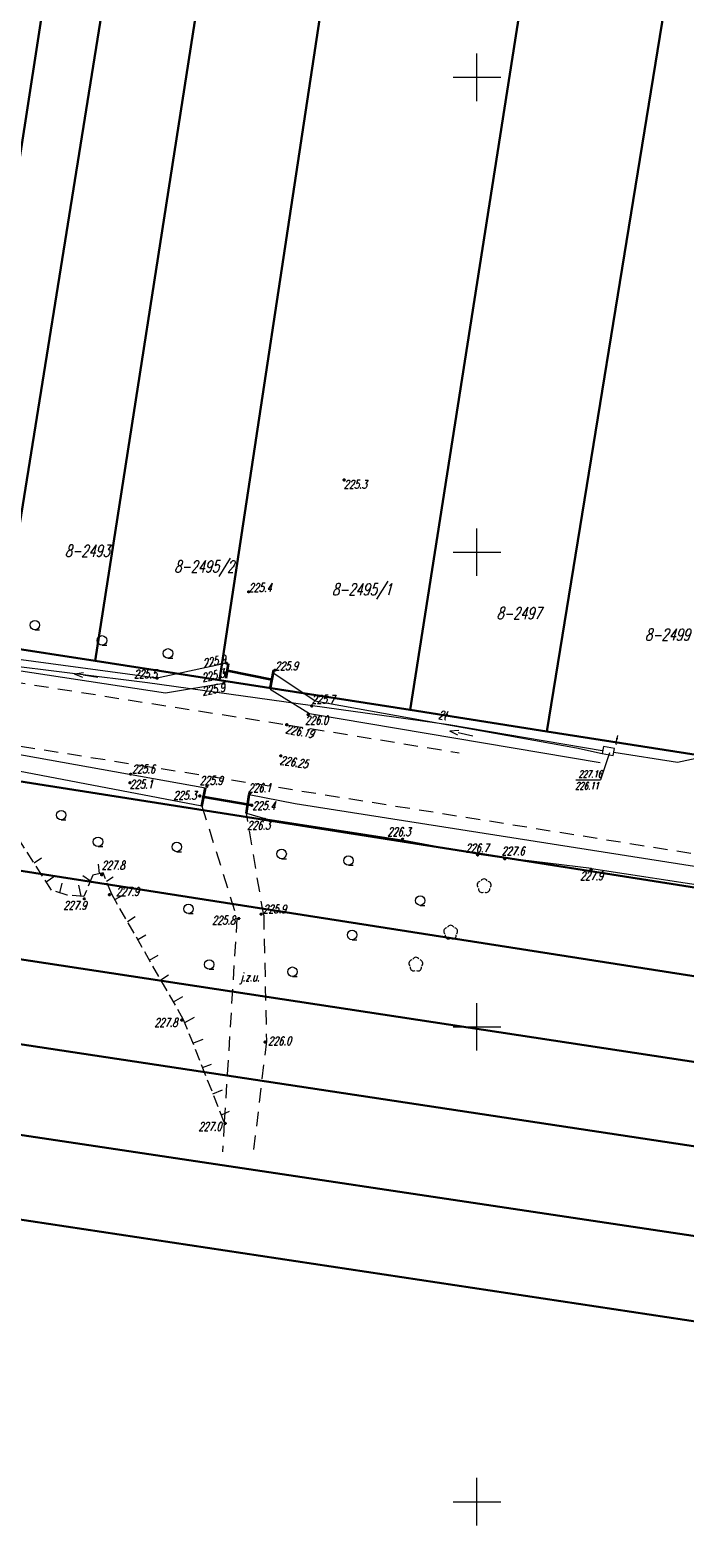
# Model space of a CAD drawing. Header units: millimetres. Extents: x 7501998 to 7504402, y 5666312 to 5667240.
# Tile 14 of 51: x 7502653 to 7502722, y 5666746 to 5666905. Entities that reach past the tile are written whole.
import ezdxf
from ezdxf.enums import TextEntityAlignment as Align

# ---------------------------------------------------------------- set-up
doc = ezdxf.new("R2010")
doc.units = ezdxf.units.MM
doc.header["$MEASUREMENT"] = 0
for name, pattern in [('1', [0]), ('3', [1, 0.5, -0.5]), ('4', [2.5, 1.5, -1]), ('KOR', [0]), ('WSD', [1.75, 1.25, -0.5])]:
    doc.linetypes.add(name, pattern=pattern)
doc.layers.get('0').update_dxf_attribs({"color": 250, "linetype": 'CONTINUOUS', "lineweight": 100})
for name, color, linetype, lineweight in [('Dzialki', 7, '1', 30), ('EUZOU_T_3', 7, 'CONTINUOUS', 18), ('EUZPU_L_3', 7, 'KOR', 18), ('Numery_dzialek', 7, 'CONTINUOUS', 18), ('Podzial_sekcyjny_krzyze', 7, '1', 18), ('Punkty', 7, 'CONTINUOUS', 9), ('SDROK_T_0', 7, 'CONTINUOUS', 18), ('SDRPK_L_1', 7, '4', 18), ('SDRPT_L_0', 7, '3', 35), ('SZZPZ_T_0', 3, 'CONTINUOUS', 18), ('UTTOA_T_0', 11, 'CONTINUOUS', 18), ('UTTOC_T_0', 11, 'CONTINUOUS', 18), ('UTTOO_T_0', 11, 'CONTINUOUS', 25), ('UTTPA_L_0', 11, '1', 18), ('UTTPO_L_0', 11, '1', 18), ('WUKOS_T_0', 7, 'CONTINUOUS', 35), ('WUKOS_T_1', 7, 'CONTINUOUS', 15), ('WUKPS_L_2', 7, '1', 18)]:
    doc.layers.add(name, color=color, linetype=linetype, lineweight=lineweight)
doc.styles.get("Standard").update_dxf_attribs({"font": 'Simplex.SHX', "width": 0.75})

# ---------------------------------------------------------------- blocks, each defined once
blk = doc.blocks.new('GRO')
at = {"linetype": 'Continuous'}
blk.add_circle((0, 0), 0.045, dxfattribs=at)
blk = doc.blocks.new('KCI')
at = {"linetype": 'Continuous'}
for p, q in [((0, 0), (1.585, 0)), ((1.585, 0.25), (2.5, 0)), ((1.585, -0.25), (2.5, 0))]:
    blk.add_line(p, q, dxfattribs=at)
blk = doc.blocks.new('LZA1')
at = {"linetype": 'Continuous'}
blk.add_line((0, -0.5), (0.5, -0.5), dxfattribs=at)
blk.add_circle((0, 0), 0.5, dxfattribs=at)
blk = doc.blocks.new('DLN')
at = {"linetype": 'Continuous'}
for centre, start, end in [((-0.36, 0.12), 102.1445, 221.86), ((0, 0.38), 30.1401, 149.8599), ((0.36, 0.12), 318.14, 77.8555), ((-0.22, -0.3), 174.1482, 293.8542), ((0.22, -0.3), 246.1458, 5.8518)]:
    blk.add_arc(centre, 0.375, start, end, dxfattribs=at)
blk = doc.blocks.new('WSP')
at = {"linetype": 'Continuous'}
blk.add_circle((0, 0), 0.045, dxfattribs=at)

msp = doc.modelspace()

# ---------------------------------------------------------------- linework, layer by layer
at = {"layer": 'Dzialki'}
for p, q in [((7502643.99, 5666840.98), (7502702.39, 5667217.09)), ((7502709.93, 5667215.67), (7502649.78, 5666840.09)), ((7502718.22, 5667213.85), (7502659.78, 5666838.55)), ((7502672.88, 5666836.52), (7502729.61, 5667211.68)), ((7502692.96, 5666833.38), (7502751.67, 5667207.47)), ((7502707.36, 5666831.12), (7502768.02, 5667204.21)), ((7502778.57, 5666805.9), (7502568.04, 5666839.08)), ((7502649.78, 5666840.09), (7502659.78, 5666838.55)), ((7502659.78, 5666838.55), (7502672.88, 5666836.52)), ((7502672.88, 5666836.52), (7502692.96, 5666833.38)), ((7502692.96, 5666833.38), (7502707.36, 5666831.12)), ((7502707.36, 5666831.12), (7502724.2, 5666828.49)), ((7502566.39, 5666829.81), (7502776.92, 5666796.89)), ((7502564.91, 5666820.39), (7502775.82, 5666788.22)), ((7502527.99, 5666816.95), (7502946.76, 5666753.49)), ((7502526.72, 5666807.41), (7503014.49, 5666734.22)), ((7502525.58, 5666798.77), (7503120.7, 5666708.91))]:
    msp.add_line(p, q, dxfattribs=at)
at = {"layer": 'EUZPU_L_3', "linetype": 'KOR'}
for p, q in [((7502666.3, 5666836.72), (7502650.15, 5666838.91)), ((7502649.88, 5666837.82), (7502667.2, 5666835.19)), ((7502673.61, 5666838.31), (7502666.3, 5666836.72)), ((7502667.2, 5666835.19), (7502673.35, 5666836.21)), ((7502682.93, 5666834.32), (7502678.53, 5666837.24)), ((7502678.21, 5666835.56), (7502682.36, 5666833)), ((7502682.93, 5666834.32), (7502710.49, 5666829.38)), ((7502682.36, 5666833), (7502712.96, 5666827.85)), ((7502710.49, 5666829.38), (7502713.19, 5666828.8)), ((7502648.99, 5666829.19), (7502671.4, 5666825.18)), ((7502671.03, 5666823.24), (7502648.88, 5666827.47)), ((7502676.01, 5666824.47), (7502680.83, 5666823.53)), ((7502680.83, 5666823.53), (7502734.6, 5666815.1)), ((7502675.71, 5666822.5), (7502677.74, 5666821.92)), ((7502677.74, 5666821.92), (7502692.29, 5666819.66)), ((7502692.29, 5666819.66), (7502700.18, 5666818.18)), ((7502700.18, 5666818.18), (7502702.86, 5666817.8)), ((7502712.06, 5666816.69), (7502702.86, 5666817.8)), ((7502712.06, 5666816.69), (7502791.19, 5666804.55))]:
    msp.add_line(p, q, dxfattribs=at)
at = {"layer": 'Podzial_sekcyjny_krzyze'}
for p, q in [((7502700, 5666897.5), (7502700, 5666902.5)), ((7502697.5, 5666900), (7502702.5, 5666900)), ((7502700, 5666847.5), (7502700, 5666852.5)), ((7502697.5, 5666850), (7502702.5, 5666850)), ((7502700, 5666797.5), (7502700, 5666802.5)), ((7502697.5, 5666800), (7502702.5, 5666800)), ((7502700, 5666747.5), (7502700, 5666752.5)), ((7502697.5, 5666750), (7502702.5, 5666750))]:
    msp.add_line(p, q, dxfattribs=at)
at = {"layer": 'SDRPK_L_1', "linetype": '4'}
for p, q in [((7502618.81, 5666841.43), (7502679.96, 5666831.82)), ((7502734.88, 5666816.29), (7502617.36, 5666835.05)), ((7502679.96, 5666831.82), (7502698.14, 5666828.87)), ((7502671.03, 5666823.24), (7502674.71, 5666811.45)), ((7502677.53, 5666811.76), (7502675.71, 5666822.5)), ((7502674.71, 5666811.45), (7502673.38, 5666789.96)), ((7502677.53, 5666811.76), (7502677.82, 5666798.5)), ((7502677.82, 5666798.5), (7502676.46, 5666786.99)), ((7502673.38, 5666789.96), (7502673.19, 5666786.83))]:
    msp.add_line(p, q, dxfattribs=at)
at = {"layer": 'SDRPT_L_0', "linetype": '1'}
for p, q in [((7502673.59, 5666836.73), (7502673.83, 5666838.27)), ((7502678.4, 5666836.56), (7502673.71, 5666837.48)), ((7502678.21, 5666835.56), (7502678.59, 5666837.57)), ((7502671.03, 5666823.24), (7502671.4, 5666825.18)), ((7502671.06, 5666824.26), (7502676.18, 5666823.38)), ((7502675.71, 5666822.5), (7502676.01, 5666824.47))]:
    msp.add_line(p, q, dxfattribs=at)
at = {"layer": 'UTTOC_T_0', "linetype": 'Continuous'}
for p in [(7502713.97, 5666828.86), (7502710.42, 5666826.01)]:
    msp.add_line(p, (7502713.02, 5666826.01), dxfattribs=at)
at = {"layer": 'UTTPA_L_0', "linetype": '1'}
for p, q in [((7502713.33, 5666829.54), (7502713.19, 5666828.8)), ((7502714.47, 5666829.32), (7502713.33, 5666829.54)), ((7502713.19, 5666828.8), (7502714.33, 5666828.58)), ((7502714.33, 5666828.58), (7502714.47, 5666829.32))]:
    msp.add_line(p, q, dxfattribs=at)
at = {"layer": 'UTTPO_L_0', "linetype": '1'}
for p, q in [((7502627.48, 5666840.99), (7502665.28, 5666836.27)), ((7502665.28, 5666836.27), (7502697.02, 5666831.83)), ((7502697.02, 5666831.83), (7502713.19, 5666829.09)), ((7502721.12, 5666827.89), (7502734.12, 5666830.65)), ((7502714.4, 5666828.92), (7502721.12, 5666827.89))]:
    msp.add_line(p, q, dxfattribs=at)
at = {"layer": 'WUKPS_L_2', "linetype": 'WSD'}
for p, q in [((7502655.17, 5666814.4), (7502651.59, 5666820.03)), ((7502659.53, 5666815.98), (7502658.6, 5666813.73)), ((7502660.61, 5666816.23), (7502659.53, 5666815.98)), ((7502661.53, 5666813.96), (7502660.61, 5666816.23)), ((7502656.82, 5666813.87), (7502655.17, 5666814.4)), ((7502658.6, 5666813.73), (7502656.82, 5666813.87)), ((7502669.1, 5666800.76), (7502661.53, 5666813.96)), ((7502673.38, 5666789.96), (7502669.1, 5666800.76))]:
    msp.add_line(p, q, dxfattribs=at)
at = {"layer": 'WUKPS_L_2', "linetype": '1'}
for p, q in [((7502653.34, 5666817.28), (7502654.11, 5666817.81)), ((7502660.23, 5666816.14), (7502660.12, 5666817.13)), ((7502654.62, 5666815.26), (7502655.52, 5666815.9)), ((7502656.05, 5666814.12), (7502656.3, 5666815.12)), ((7502659.28, 5666815.36), (7502658.48, 5666815.9)), ((7502660.97, 5666815.35), (7502661.67, 5666815.81)), ((7502658.31, 5666813.75), (7502658.07, 5666814.94)), ((7502661.84, 5666813.41), (7502662.76, 5666813.9)), ((7502663.17, 5666811.09), (7502663.99, 5666811.62)), ((7502664.26, 5666809.2), (7502665.13, 5666809.71)), ((7502665.5, 5666807.04), (7502666.41, 5666807.57)), ((7502666.68, 5666804.97), (7502667.5, 5666805.47)), ((7502668.02, 5666802.65), (7502669, 5666803.2)), ((7502669.22, 5666800.46), (7502670.23, 5666801.01)), ((7502670.07, 5666798.3), (7502671.14, 5666798.69)), ((7502671.1, 5666795.71), (7502672.05, 5666796.09)), ((7502672.19, 5666792.96), (7502673.19, 5666793.36)), ((7502673.07, 5666790.75), (7502673.92, 5666791.13))]:
    msp.add_line(p, q, dxfattribs=at)

# ---------------------------------------------------------------- block references
at = {"layer": 'EUZOU_T_3'}
for p, rotation in [((7502660.07, 5666836.8), 171.7105905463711), ((7502699.57, 5666830.63), 167.9052462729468)]:
    msp.add_blockref('KCI', p, dxfattribs=dict(at, rotation=rotation))
at = {"layer": 'Punkty'}
for p in [(7502659.78, 5666838.55), (7502672.88, 5666836.52), (7502692.96, 5666833.38), (7502707.36, 5666831.12)]:
    msp.add_blockref('GRO', p, dxfattribs=at)
at = {"layer": 'SZZPZ_T_0'}
for name, p in [('LZA1', (7502653.43, 5666842.31)), ('LZA1', (7502660.5, 5666840.7)), ('LZA1', (7502667.45, 5666839.33)), ('LZA1', (7502656.2, 5666822.3)), ('LZA1', (7502660.08, 5666819.49)), ('LZA1', (7502668.38, 5666818.95)), ('LZA1', (7502679.42, 5666818.21)), ('LZA1', (7502686.46, 5666817.52)), ('DLN', (7502700.75, 5666814.83)), ('LZA1', (7502694.02, 5666813.3)), ('LZA1', (7502669.61, 5666812.43)), ('DLN', (7502697.23, 5666809.94)), ('LZA1', (7502686.85, 5666809.68)), ('DLN', (7502693.56, 5666806.57)), ('LZA1', (7502671.79, 5666806.57)), ('LZA1', (7502680.56, 5666805.81))]:
    msp.add_blockref(name, p, dxfattribs=at)
at = {"layer": 'WUKOS_T_0'}
for p in [(7502686.01, 5666857.6), (7502675.95, 5666845.81), (7502673.39, 5666837.28), (7502673.61, 5666838.31), (7502678.72, 5666837.56), (7502666.3, 5666836.72), (7502673.35, 5666836.21), (7502682.22, 5666832.88), (7502682.61, 5666833.8), (7502679.96, 5666831.82), (7502679.33, 5666828.55), (7502663.52, 5666826.62), (7502663.45, 5666825.71), (7502671.56, 5666825.34), (7502676.06, 5666824.59), (7502670.81, 5666824.32), (7502676.27, 5666823.34), (7502677.66, 5666821.85), (7502692.17, 5666819.76), (7502700.07, 5666818.11), (7502702.93, 5666817.71), (7502660.47, 5666816.02), (7502712.02, 5666816.57), (7502658.64, 5666813.48), (7502661.29, 5666813.92), (7502677.26, 5666811.87), (7502674.91, 5666811.41), (7502668.91, 5666800.72), (7502677.69, 5666798.4), (7502673.47, 5666789.84)]:
    msp.add_blockref('WSP', p, dxfattribs=at)

# ---------------------------------------------------------------- texts
at = {"layer": 'Numery_dzialek', "oblique": 15, "width": 0.7}
for s, p in [('8-2493', (7502656.59, 5666850.76)), ('8-2495/2', (7502668.11, 5666849.11)), ('8-2495/1', (7502684.73, 5666846.7)), ('8-2497', (7502702.07, 5666844.19)), ('8-2499', (7502717.71, 5666841.93))]:
    msp.add_text(s, height=1.25, dxfattribs=at).set_placement(p, align=Align.TOP_LEFT)
at = {"layer": 'SDROK_T_0', "oblique": 15, "width": 0.7}
msp.add_text('j.z.u.', height=0.9, dxfattribs=at).set_placement((7502675.05, 5666805.7), align=Align.TOP_LEFT)
at = {"layer": 'UTTOA_T_0', "oblique": 15, "width": 0.7}
msp.add_text('t', height=0.9, dxfattribs=at).set_placement((7502714.44, 5666830.67), align=Align.TOP_LEFT)
at = {"layer": 'UTTOC_T_0', "oblique": 15, "width": 0.7}
for s, p in [('227.16', (7502710.69, 5666827.01)), ('226.11', (7502710.35, 5666825.76))]:
    msp.add_text(s, height=0.75, dxfattribs=at).set_placement(p, align=Align.TOP_LEFT)
at = {"layer": 'UTTOO_T_0', "oblique": 15, "width": 0.7}
msp.add_text('2t', height=0.9, rotation=351.4692, dxfattribs=at).set_placement((7502695.89, 5666832.45))
at = {"layer": 'WUKOS_T_1', "oblique": 15, "width": 0.7}
for s, p in [('225.3', (7502685.97, 5666857.58)), ('225.7', (7502682.58, 5666834.94)), ('226.0', (7502681.89, 5666832.74)), ('225.6', (7502663.66, 5666827.61)), ('225.9', (7502670.79, 5666826.4)), ('225.1', (7502663.42, 5666826)), ('225.3', (7502668.02, 5666824.83)), ('226.1', (7502675.9, 5666825.62)), ('225.4', (7502676.33, 5666823.75)), ('226.3', (7502675.79, 5666821.68)), ('226.3', (7502690.57, 5666821)), ('226.7', (7502698.8, 5666819.29)), ('227.6', (7502702.59, 5666818.97)), ('227.8', (7502660.46, 5666817.47)), ('227.9', (7502710.86, 5666816.35)), ('227.9', (7502661.98, 5666814.7)), ('227.9', (7502656.44, 5666813.25)), ('225.9', (7502677.48, 5666812.87)), ('225.8', (7502672.09, 5666811.68)), ('227.8', (7502666.02, 5666800.91)), ('226.0', (7502678, 5666798.97)), ('227.0', (7502670.66, 5666789.96))]:
    msp.add_text(s, height=0.9, dxfattribs=at).set_placement(p, align=Align.TOP_LEFT)
for s, p in [('225.4', (7502675.95, 5666845.81)), ('225.9', (7502678.72, 5666837.56))]:
    msp.add_text(s, height=0.9, dxfattribs=at).set_placement(p)
msp.add_text('225.9', height=0.9, rotation=11.2816, dxfattribs=at).set_placement((7502673.61, 5666838.31), align=Align.RIGHT)
msp.add_text('225.5', height=0.9, dxfattribs=at).set_placement((7502666.3, 5666836.71), align=Align.RIGHT)
msp.add_text('225.3', height=0.9, rotation=12.7, dxfattribs=at).set_placement((7502673.39, 5666837.28), align=Align.MIDDLE_RIGHT)
msp.add_text('225.9', height=0.9, rotation=10.1806, dxfattribs=at).set_placement((7502673.35, 5666836.21), align=Align.TOP_RIGHT)
for s, rotation, p in [('226.19', 349.4817, (7502679.96, 5666831.82)), ('226.25', 351.3466, (7502679.33, 5666828.55))]:
    msp.add_text(s, height=0.9, rotation=rotation, dxfattribs=at).set_placement(p, align=Align.TOP_LEFT)

doc.saveas('drawing.dxf')
